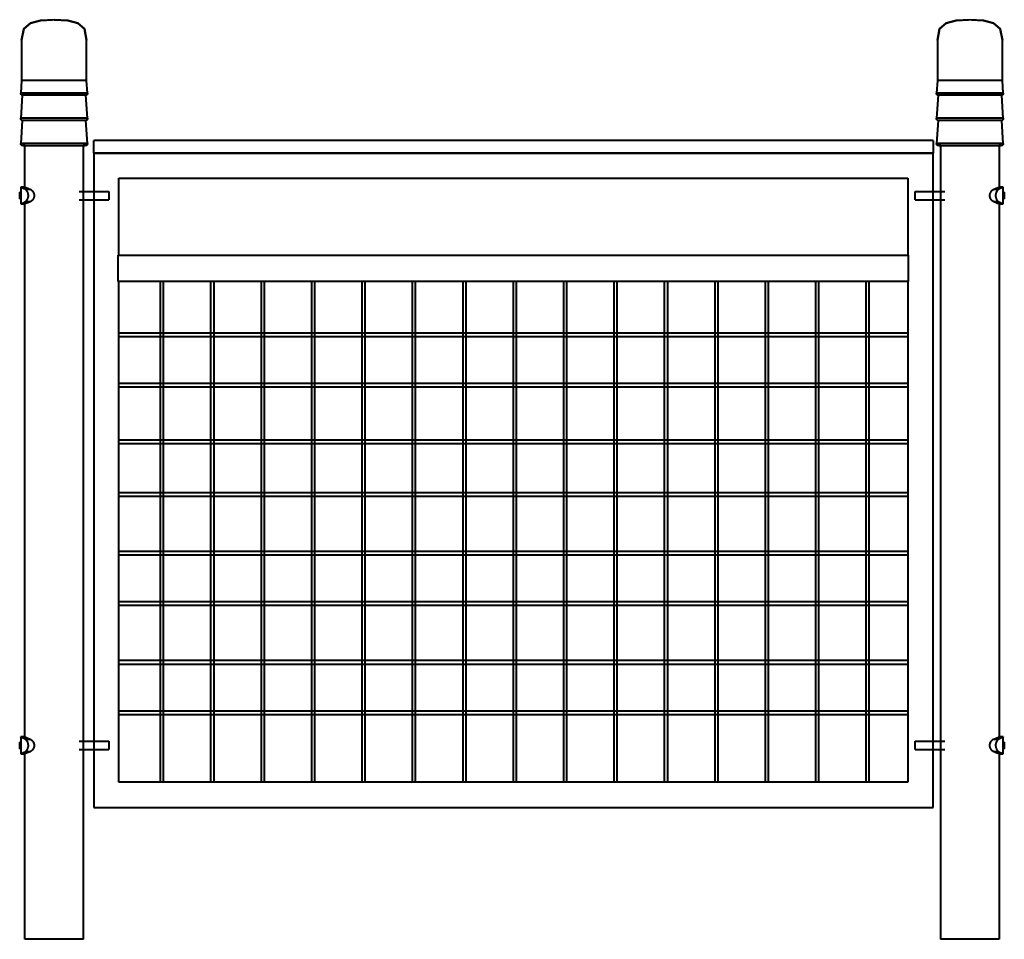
# Model space of a CAD drawing. Header units: millimetres. Extents: x -586 to 586, y 0 to 1095.
import ezdxf

# ---------------------------------------------------------------- set-up
doc = ezdxf.new("R2010")
doc.units = ezdxf.units.MM
doc.layers.add('1', color=139, linetype='Continuous', lineweight=40)
doc.layers.add('2', color=9, linetype='Continuous', lineweight=40)

msp = doc.modelspace()

# ---------------------------------------------------------------- linework, layer by layer
at = {"layer": '1'}
for p, q in [((-583.8, 1070.8), (-583.8, 1022.7)), ((-506.3, 1022.7), (-506.3, 1070.8)), ((506.3, 1070.8), (506.3, 1022.7)), ((583.8, 1022.7), (583.8, 1070.8)), ((-583.8, 1022.7), (-584.8, 1007.7)), ((-578.6, 1022.7), (-583.8, 1022.7)), ((-545, 1022.7), (-578.6, 1022.7)), ((-525.6, 1022.7), (-545, 1022.7)), ((-511.4, 1022.7), (-525.6, 1022.7)), ((-506.3, 1022.7), (-511.4, 1022.7)), ((-505.2, 1007.7), (-506.3, 1022.7)), ((506.3, 1022.7), (505.2, 1007.7)), ((511.4, 1022.7), (506.3, 1022.7)), ((525.6, 1022.7), (511.4, 1022.7)), ((545, 1022.7), (525.6, 1022.7)), ((578.6, 1022.7), (545, 1022.7)), ((583.8, 1022.7), (578.6, 1022.7)), ((584.8, 1007.7), (583.8, 1022.7)), ((-564.9, 1007.7), (-584.8, 1007.7)), ((-582.9, 1005), (-584.8, 977.7)), ((-577.8, 1005), (-582.9, 1005)), ((-545, 1005), (-577.8, 1005)), ((-545, 1007.7), (-564.9, 1007.7)), ((-525.1, 1007.7), (-545, 1007.7)), ((-535.2, 1005), (-545, 1005)), ((-512.2, 1005), (-535.2, 1005)), ((-510.5, 1007.7), (-525.1, 1007.7)), ((-507.1, 1005), (-512.2, 1005)), ((-505.2, 1007.7), (-510.5, 1007.7)), ((-505.2, 977.7), (-507.1, 1005)), ((510.5, 1007.7), (505.2, 1007.7)), ((507.1, 1005), (505.2, 977.7)), ((512.2, 1005), (507.1, 1005)), ((525.1, 1007.7), (510.5, 1007.7)), ((526.1, 1005), (512.2, 1005)), ((545, 1007.7), (525.1, 1007.7)), ((545, 1005), (526.1, 1005)), ((564.9, 1007.7), (545, 1007.7)), ((577.8, 1005), (545, 1005)), ((584.8, 1007.7), (564.9, 1007.7)), ((582.9, 1005), (577.8, 1005)), ((584.8, 977.7), (582.9, 1005)), ((-564.9, 977.7), (-584.8, 977.7)), ((-582.9, 975), (-584.8, 947.7)), ((-577.8, 975), (-582.9, 975)), ((-545, 975), (-577.8, 975)), ((-545, 977.7), (-564.9, 977.7)), ((-525.1, 977.7), (-545, 977.7)), ((-535.2, 975), (-545, 975)), ((-512.2, 975), (-535.2, 975)), ((-510.5, 977.7), (-525.1, 977.7)), ((-507.1, 975), (-512.2, 975)), ((-505.2, 977.7), (-510.5, 977.7)), ((-505.2, 947.7), (-507.1, 975)), ((510.5, 977.7), (505.2, 977.7)), ((507.1, 975), (505.2, 947.7)), ((512.2, 975), (507.1, 975)), ((525.1, 977.7), (510.5, 977.7)), ((526.1, 975), (512.2, 975)), ((545, 977.7), (525.1, 977.7)), ((545, 975), (526.1, 975)), ((564.9, 977.7), (545, 977.7)), ((577.8, 975), (545, 975)), ((584.8, 977.7), (564.9, 977.7)), ((582.9, 975), (577.8, 975)), ((584.8, 947.7), (582.9, 975)), ((-564.9, 947.7), (-584.8, 947.7)), ((-580, 895.6), (-579.7, 945)), ((-545, 947.7), (-564.9, 947.7)), ((-525.1, 947.7), (-545, 947.7)), ((-510.5, 947.7), (-525.1, 947.7)), ((-505.2, 947.7), (-510.5, 947.7)), ((-510, 0), (-510, 945)), ((510.5, 947.7), (505.2, 947.7)), ((510, 945), (510, 0)), ((525.1, 947.7), (510.5, 947.7)), ((545, 947.7), (525.1, 947.7)), ((564.9, 947.7), (545, 947.7)), ((584.8, 947.7), (564.9, 947.7)), ((580, 945), (580, 895.6)), ((-497.9, 936.2), (-497.9, 157.1)), ((501.3, 157.1), (501.3, 936.2)), ((-467.9, 814.8), (-467.9, 906.2)), ((-467.9, 906.2), (471.3, 906.2)), ((471.3, 906.2), (471.3, 814.8)), ((-579.8, 240.9), (-579.8, 875.6)), ((580, 875.6), (580, 240.9)), ((-468.7, 814.8), (-469.1, 814.8)), ((-469.1, 814.8), (-468.3, 814.8)), ((-469.1, 814.8), (-469.1, 783.4)), ((-468.3, 814.8), (470.5, 814.8)), ((470.5, 814.8), (471.9, 814.8)), ((471.9, 783.4), (471.9, 814.8)), ((-468.3, 783.4), (-469.1, 783.4)), ((-469.1, 783.4), (-468.7, 783.4)), ((470.5, 783.4), (-468.3, 783.4)), ((-467.9, 187.1), (-467.9, 783.4)), ((-418.7, 783.4), (-418.7, 187.1)), ((-414.7, 187.1), (-414.7, 783.4)), ((-358.7, 783.4), (-358.7, 187.1)), ((-354.7, 187.1), (-354.7, 783.4)), ((-298.7, 783.4), (-298.7, 187.1)), ((-294.7, 187.1), (-294.7, 783.4)), ((-238.7, 783.4), (-238.7, 187.1)), ((-234.7, 187.1), (-234.7, 783.4)), ((-178.7, 783.4), (-178.7, 187.1)), ((-174.7, 187.1), (-174.7, 783.4)), ((-118.7, 783.4), (-118.7, 187.1)), ((-114.7, 187.1), (-114.7, 783.4)), ((-58.7, 783.4), (-58.7, 187.1)), ((-54.7, 187.1), (-54.7, 783.4)), ((1.3, 783.4), (1.3, 187.1)), ((5.3, 187.1), (5.3, 783.4)), ((61.3, 783.4), (61.3, 187.1)), ((65.3, 187.1), (65.3, 783.4)), ((121.3, 783.4), (121.3, 187.1)), ((125.3, 187.1), (125.3, 783.4)), ((181.3, 783.4), (181.3, 187.1)), ((185.3, 187.1), (185.3, 783.4)), ((241.3, 783.4), (241.3, 187.1)), ((245.3, 187.1), (245.3, 783.4)), ((301.3, 783.4), (301.3, 187.1)), ((305.3, 187.1), (305.3, 783.4)), ((361.3, 783.4), (361.3, 187.1)), ((365.3, 187.1), (365.3, 783.4)), ((421.3, 783.4), (421.3, 187.1)), ((425.3, 187.1), (425.3, 783.4)), ((471.9, 783.4), (470.5, 783.4)), ((471.3, 783.4), (471.3, 187.1)), ((471.3, 721.8), (-467.9, 721.8)), ((-467.9, 717.8), (471.3, 717.8)), ((471.3, 661.8), (-467.9, 661.8)), ((-467.9, 657.8), (471.3, 657.8)), ((471.3, 594.3), (-467.9, 594.3)), ((-467.9, 590.3), (471.3, 590.3)), ((471.3, 531.8), (-467.9, 531.8)), ((-467.9, 527.8), (471.3, 527.8)), ((471.3, 461.8), (-467.9, 461.8)), ((-467.9, 457.8), (471.3, 457.8)), ((471.3, 401.8), (-467.9, 401.8)), ((-467.9, 397.8), (471.3, 397.8)), ((471.3, 331.8), (-467.9, 331.8)), ((-467.9, 327.8), (471.3, 327.8)), ((471.3, 271.8), (-467.9, 271.8)), ((-467.9, 267.8), (471.3, 267.8)), ((-580, 0), (-580, 220.9)), ((580, 220.9), (580, 0)), ((471.3, 187.1), (-467.9, 187.1)), ((-497.9, 157.1), (501.3, 157.1)), ((-578.8, 0), (-580, 0)), ((-575.3, 0), (-578.8, 0)), ((-562.5, 0), (-575.3, 0)), ((-554.1, 0), (-562.5, 0)), ((-545, 0), (-554.1, 0)), ((-536, 0), (-545, 0)), ((-520.3, 0), (-536, 0)), ((-514.7, 0), (-520.3, 0)), ((-510, 0), (-514.7, 0)), ((514.7, 0), (510, 0)), ((520.3, 0), (514.7, 0)), ((536, 0), (520.3, 0)), ((545, 0), (536, 0)), ((554.1, 0), (545, 0)), ((562.5, 0), (554.1, 0)), ((575.3, 0), (562.5, 0)), ((578.8, 0), (575.3, 0)), ((580, 0), (578.8, 0))]:
    msp.add_line(p, q, dxfattribs=at)
for points in [[(-545, 1095), (-561.3, 1094), (-573.2, 1091), (-581, 1084), (-583.8, 1070.8)], [(-583.8, 1070.8), (-581, 1084), (-573.2, 1091), (-561.3, 1094), (-546.9, 1094.9)], [(-545, 1095), (-528.8, 1094), (-516.9, 1091), (-509, 1084), (-506.3, 1070.8)], [(-506.3, 1070.8), (-509, 1084), (-516.9, 1091), (-528.8, 1094), (-545, 1095)], [(545, 1095), (528.8, 1094), (516.9, 1091), (509, 1084), (506.3, 1070.8)], [(506.3, 1070.8), (509, 1084), (516.9, 1091), (528.8, 1094), (543.2, 1094.9)], [(583.8, 1070.8), (581, 1084), (573.2, 1091), (561.3, 1094), (545, 1095)], [(547.1, 1094.9), (561.3, 1094), (573.2, 1091), (581, 1084), (583.8, 1070.8)], [(-582.9, 1005), (-583, 1005), (-583.1, 1005.1), (-583.2, 1005.1), (-583.3, 1005.1), (-583.4, 1005.2), (-583.5, 1005.2), (-583.6, 1005.3), (-583.7, 1005.4), (-583.8, 1005.4), (-583.9, 1005.5), (-583.9, 1005.6), (-584, 1005.6), (-584.1, 1005.7), (-584.2, 1005.8), (-584.2, 1005.9), (-584.3, 1006), (-584.4, 1006.1), (-584.4, 1006.1), (-584.5, 1006.2), (-584.5, 1006.3), (-584.6, 1006.4), (-584.6, 1006.5), (-584.7, 1006.6), (-584.7, 1006.7), (-584.7, 1006.8), (-584.8, 1006.9), (-584.8, 1007), (-584.8, 1007.2), (-584.8, 1007.3), (-584.8, 1007.4), (-584.8, 1007.5), (-584.8, 1007.6), (-584.8, 1007.7), (-584.8, 1007.7)], [(-505.2, 1007.7), (-505.2, 1007.6), (-505.2, 1007.5), (-505.2, 1007.4), (-505.2, 1007.3), (-505.2, 1007.2), (-505.2, 1007.1), (-505.3, 1007), (-505.3, 1006.9), (-505.3, 1006.8), (-505.4, 1006.7), (-505.4, 1006.6), (-505.4, 1006.5), (-505.5, 1006.4), (-505.5, 1006.3), (-505.6, 1006.2), (-505.6, 1006.1), (-505.7, 1006), (-505.8, 1005.9), (-505.8, 1005.8), (-505.9, 1005.8), (-506, 1005.7), (-506.1, 1005.6), (-506.1, 1005.5), (-506.2, 1005.5), (-506.3, 1005.4), (-506.4, 1005.3), (-506.5, 1005.3), (-506.6, 1005.2), (-506.7, 1005.2), (-506.8, 1005.1), (-506.9, 1005.1), (-507, 1005), (-507.1, 1005), (-507.1, 1005)], [(507.1, 1005), (507, 1005), (506.9, 1005.1), (506.8, 1005.1), (506.7, 1005.1), (506.6, 1005.2), (506.5, 1005.2), (506.4, 1005.3), (506.3, 1005.4), (506.3, 1005.4), (506.2, 1005.5), (506.1, 1005.6), (506, 1005.6), (505.9, 1005.7), (505.9, 1005.8), (505.8, 1005.9), (505.7, 1006), (505.7, 1006.1), (505.6, 1006.1), (505.6, 1006.2), (505.5, 1006.3), (505.5, 1006.4), (505.4, 1006.5), (505.4, 1006.6), (505.3, 1006.7), (505.3, 1006.8), (505.3, 1006.9), (505.3, 1007), (505.2, 1007.2), (505.2, 1007.3), (505.2, 1007.4), (505.2, 1007.5), (505.2, 1007.6), (505.2, 1007.7), (505.2, 1007.7)], [(584.8, 1007.7), (584.8, 1007.6), (584.8, 1007.5), (584.8, 1007.4), (584.8, 1007.3), (584.8, 1007.2), (584.8, 1007.1), (584.8, 1007), (584.7, 1006.9), (584.7, 1006.8), (584.7, 1006.7), (584.6, 1006.6), (584.6, 1006.5), (584.6, 1006.4), (584.5, 1006.3), (584.4, 1006.2), (584.4, 1006.1), (584.3, 1006), (584.3, 1005.9), (584.2, 1005.8), (584.1, 1005.8), (584.1, 1005.7), (584, 1005.6), (583.9, 1005.5), (583.8, 1005.5), (583.7, 1005.4), (583.6, 1005.3), (583.5, 1005.3), (583.5, 1005.2), (583.4, 1005.2), (583.3, 1005.1), (583.2, 1005.1), (583.1, 1005), (583, 1005), (582.9, 1005)], [(-582.9, 975), (-583, 975), (-583.1, 975.1), (-583.2, 975.1), (-583.3, 975.1), (-583.4, 975.2), (-583.5, 975.2), (-583.6, 975.3), (-583.7, 975.4), (-583.8, 975.4), (-583.9, 975.5), (-583.9, 975.6), (-584, 975.6), (-584.1, 975.7), (-584.2, 975.8), (-584.2, 975.9), (-584.3, 976), (-584.4, 976.1), (-584.4, 976.1), (-584.5, 976.2), (-584.5, 976.3), (-584.6, 976.4), (-584.6, 976.5), (-584.7, 976.6), (-584.7, 976.7), (-584.7, 976.8), (-584.8, 976.9), (-584.8, 977), (-584.8, 977.2), (-584.8, 977.3), (-584.8, 977.4), (-584.8, 977.5), (-584.8, 977.6), (-584.8, 977.7), (-584.8, 977.7)], [(-505.2, 977.7), (-505.2, 977.6), (-505.2, 977.5), (-505.2, 977.4), (-505.2, 977.3), (-505.2, 977.2), (-505.2, 977.1), (-505.3, 977), (-505.3, 976.9), (-505.3, 976.8), (-505.4, 976.7), (-505.4, 976.6), (-505.4, 976.5), (-505.5, 976.4), (-505.5, 976.3), (-505.6, 976.2), (-505.6, 976.1), (-505.7, 976), (-505.8, 975.9), (-505.8, 975.8), (-505.9, 975.8), (-506, 975.7), (-506.1, 975.6), (-506.1, 975.5), (-506.2, 975.5), (-506.3, 975.4), (-506.4, 975.3), (-506.5, 975.3), (-506.6, 975.2), (-506.7, 975.2), (-506.8, 975.1), (-506.9, 975.1), (-507, 975), (-507.1, 975), (-507.1, 975)], [(507.1, 975), (507, 975), (506.9, 975.1), (506.8, 975.1), (506.7, 975.1), (506.6, 975.2), (506.5, 975.2), (506.4, 975.3), (506.3, 975.4), (506.3, 975.4), (506.2, 975.5), (506.1, 975.6), (506, 975.6), (505.9, 975.7), (505.9, 975.8), (505.8, 975.9), (505.7, 976), (505.7, 976.1), (505.6, 976.1), (505.6, 976.2), (505.5, 976.3), (505.5, 976.4), (505.4, 976.5), (505.4, 976.6), (505.3, 976.7), (505.3, 976.8), (505.3, 976.9), (505.3, 977), (505.2, 977.2), (505.2, 977.3), (505.2, 977.4), (505.2, 977.5), (505.2, 977.6), (505.2, 977.7), (505.2, 977.7)], [(584.8, 977.7), (584.8, 977.6), (584.8, 977.5), (584.8, 977.4), (584.8, 977.3), (584.8, 977.2), (584.8, 977.1), (584.8, 977), (584.7, 976.9), (584.7, 976.8), (584.7, 976.7), (584.6, 976.6), (584.6, 976.5), (584.6, 976.4), (584.5, 976.3), (584.4, 976.2), (584.4, 976.1), (584.3, 976), (584.3, 975.9), (584.2, 975.8), (584.1, 975.8), (584.1, 975.7), (584, 975.6), (583.9, 975.5), (583.8, 975.5), (583.7, 975.4), (583.6, 975.3), (583.5, 975.3), (583.5, 975.2), (583.4, 975.2), (583.3, 975.1), (583.2, 975.1), (583.1, 975), (583, 975), (582.9, 975)], [(-582.1, 945), (-582.2, 945), (-582.3, 945), (-582.4, 945), (-582.6, 945), (-582.7, 945.1), (-582.8, 945.1), (-582.9, 945.1), (-583, 945.1), (-583.1, 945.2), (-583.2, 945.2), (-583.3, 945.3), (-583.4, 945.3), (-583.5, 945.4), (-583.6, 945.4), (-583.7, 945.5), (-583.7, 945.5), (-583.8, 945.6), (-583.9, 945.7), (-584, 945.7), (-584.1, 945.8), (-584.1, 945.9), (-584.2, 946), (-584.3, 946.1), (-584.3, 946.2), (-584.4, 946.2), (-584.5, 946.3), (-584.5, 946.4), (-584.6, 946.5), (-584.6, 946.6), (-584.6, 946.7), (-584.7, 946.8), (-584.7, 946.9), (-584.7, 947), (-584.8, 947.1), (-584.8, 947.2), (-584.8, 947.3), (-584.8, 947.5), (-584.8, 947.6), (-584.8, 947.7), (-584.8, 947.7)], [(-579.6, 945), (-580, 945), (-580.5, 945), (-580.9, 945), (-581.2, 945), (-581.5, 945), (-581.8, 945), (-581.9, 945), (-582.1, 945), (-582.1, 945), (-582.1, 945)], [(-582.1, 945), (-582.1, 945), (-582, 945), (-581.9, 945), (-581.7, 945), (-581.4, 945), (-581.1, 945), (-580.7, 945), (-580.2, 945), (-579.7, 945), (-579.2, 945), (-578.6, 945), (-577.9, 945), (-577.2, 945), (-576.5, 945), (-575.6, 945), (-574.8, 945), (-573.9, 945), (-572.9, 945), (-571.9, 945), (-570.9, 945), (-569.8, 945), (-568.7, 945), (-567.5, 945), (-566.3, 945), (-565.1, 945), (-563.8, 945), (-562.5, 945), (-561.2, 945), (-559.8, 945), (-558.5, 945), (-557.1, 945), (-555.7, 945), (-554.2, 945), (-552.8, 945), (-551.3, 945), (-549.9, 945), (-548.4, 945), (-546.9, 945), (-545.4, 945), (-543.9, 945), (-542.5, 945), (-541, 945), (-539.5, 945), (-538, 945), (-536.6, 945), (-535.1, 945), (-533.7, 945), (-532.3, 945), (-530.9, 945), (-529.6, 945), (-528.2, 945), (-526.9, 945), (-525.6, 945), (-524.4, 945), (-523.2, 945), (-522, 945), (-520.9, 945), (-519.7, 945), (-518.7, 945), (-517.7, 945), (-516.7, 945), (-515.7, 945), (-514.8, 945), (-514, 945), (-513.2, 945), (-512.5, 945), (-511.8, 945), (-511.2, 945), (-510.6, 945), (-510.1, 945), (-509.6, 945), (-509.2, 945), (-508.8, 945), (-508.5, 945), (-508.3, 945), (-508.1, 945), (-508, 945), (-507.9, 945), (-507.9, 945)], [(-507.9, 945), (-507.9, 945), (-508, 945), (-508.2, 945), (-508.4, 945), (-508.6, 945), (-509, 945), (-509.4, 945), (-509.8, 945), (-510.3, 945), (-510.4, 945)], [(-505.2, 947.7), (-505.2, 947.6), (-505.2, 947.5), (-505.2, 947.4), (-505.2, 947.3), (-505.3, 947.2), (-505.3, 947.1), (-505.3, 947), (-505.3, 946.9), (-505.4, 946.8), (-505.4, 946.7), (-505.5, 946.6), (-505.5, 946.5), (-505.5, 946.4), (-505.6, 946.3), (-505.7, 946.2), (-505.7, 946.1), (-505.8, 946), (-505.9, 945.9), (-505.9, 945.9), (-506, 945.8), (-506.1, 945.7), (-506.2, 945.6), (-506.2, 945.6), (-506.3, 945.5), (-506.4, 945.4), (-506.5, 945.4), (-506.6, 945.3), (-506.7, 945.3), (-506.8, 945.2), (-506.9, 945.2), (-507, 945.2), (-507.1, 945.1), (-507.2, 945.1), (-507.3, 945.1), (-507.4, 945), (-507.5, 945), (-507.6, 945), (-507.7, 945), (-507.8, 945), (-507.9, 945)], [(507.9, 945), (507.8, 945), (507.7, 945), (507.6, 945), (507.5, 945), (507.4, 945.1), (507.3, 945.1), (507.2, 945.1), (507.1, 945.1), (507, 945.2), (506.9, 945.2), (506.8, 945.3), (506.7, 945.3), (506.6, 945.4), (506.5, 945.4), (506.4, 945.5), (506.3, 945.5), (506.2, 945.6), (506.1, 945.7), (506, 945.7), (506, 945.8), (505.9, 945.9), (505.8, 946), (505.8, 946.1), (505.7, 946.2), (505.6, 946.2), (505.6, 946.3), (505.5, 946.4), (505.5, 946.5), (505.4, 946.6), (505.4, 946.7), (505.4, 946.8), (505.3, 946.9), (505.3, 947), (505.3, 947.1), (505.2, 947.2), (505.2, 947.3), (505.2, 947.5), (505.2, 947.6), (505.2, 947.7), (505.2, 947.7)], [(510.4, 945), (510.1, 945), (509.6, 945), (509.2, 945), (508.8, 945), (508.5, 945), (508.3, 945), (508.1, 945), (508, 945), (507.9, 945), (507.9, 945)], [(507.9, 945), (507.9, 945), (508, 945), (508.2, 945), (508.4, 945), (508.6, 945), (509, 945), (509.4, 945), (509.8, 945), (510.3, 945), (510.8, 945), (511.4, 945), (512.1, 945), (512.8, 945), (513.6, 945), (514.4, 945), (515.3, 945), (516.2, 945), (517.1, 945), (518.1, 945), (519.2, 945), (520.2, 945), (521.4, 945), (522.5, 945), (523.7, 945), (525, 945), (526.2, 945), (527.5, 945), (528.8, 945), (530.2, 945), (531.6, 945), (533, 945), (534.4, 945), (535.8, 945), (537.3, 945), (538.7, 945), (540.2, 945), (541.7, 945), (543.1, 945), (544.6, 945), (546.1, 945), (547.6, 945), (549.1, 945), (550.5, 945), (552, 945), (553.4, 945), (554.9, 945), (556.3, 945), (557.7, 945), (559.1, 945), (560.5, 945), (561.8, 945), (563.1, 945), (564.4, 945), (565.6, 945), (566.9, 945), (568, 945), (569.2, 945), (570.3, 945), (571.4, 945), (572.4, 945), (573.4, 945), (574.3, 945), (575.2, 945), (576, 945), (576.8, 945), (577.6, 945), (578.2, 945), (578.9, 945), (579.5, 945), (580, 945), (580.5, 945), (580.9, 945), (581.2, 945), (581.5, 945), (581.8, 945), (581.9, 945), (582.1, 945), (582.1, 945), (582.1, 945)], [(582.1, 945), (582.1, 945), (582, 945), (581.9, 945), (581.7, 945), (581.4, 945), (581.1, 945), (580.7, 945), (580.2, 945), (579.7, 945), (579.6, 945)], [(584.8, 947.7), (584.8, 947.6), (584.8, 947.5), (584.8, 947.4), (584.8, 947.3), (584.8, 947.2), (584.8, 947.1), (584.7, 947), (584.7, 946.9), (584.7, 946.8), (584.6, 946.7), (584.6, 946.6), (584.5, 946.5), (584.5, 946.4), (584.4, 946.3), (584.4, 946.2), (584.3, 946.1), (584.2, 946), (584.2, 945.9), (584.1, 945.9), (584, 945.8), (584, 945.7), (583.9, 945.6), (583.8, 945.6), (583.7, 945.5), (583.6, 945.4), (583.5, 945.4), (583.4, 945.3), (583.3, 945.3), (583.2, 945.2), (583.1, 945.2), (583, 945.2), (582.9, 945.1), (582.8, 945.1), (582.7, 945.1), (582.6, 945), (582.5, 945), (582.4, 945), (582.3, 945), (582.2, 945), (582.1, 945)]]:
    msp.add_lwpolyline(points, dxfattribs=at)
for points in [[(579.1, 895.3), (579.1, 895.3), (579.1, 895.3), (579.2, 895.3)], [(578.3, 224.2), (578.7, 223.8), (579.1, 223.5), (579.5, 223.3)], [(-467.9, 187.1), (-467.9, 187.1), (-467.9, 187.1), (-468, 187.1)]]:
    msp.add_open_spline(points, degree=3, dxfattribs=at)
at = {"layer": '2'}
for p, q in [((501.3, 951.3), (-497.9, 951.3)), ((-497.9, 937.2), (-497.9, 948.7)), ((501.3, 948.7), (501.3, 937.2)), ((-497.9, 936.2), (-497.9, 937.2)), ((501.3, 936.2), (-497.9, 936.2)), ((-497.9, 936.2), (501.3, 936.2)), ((501.3, 937.2), (501.3, 936.2)), ((-584.8, 895.6), (-584.8, 875.6)), ((-579.8, 895.6), (-584.8, 895.6)), ((-579.5, 893.2), (-573.5, 893.2)), ((573.5, 893.2), (579.5, 893.2)), ((584.8, 895.6), (579.8, 895.6)), ((584.8, 875.6), (584.8, 895.6)), ((-583.4, 889.6), (-586, 889.6)), ((-586, 889), (-586, 889.6)), ((-586, 885.6), (-586, 889)), ((-586, 881.6), (-586, 885.6)), ((-586, 881.6), (-583.4, 881.6)), ((-515.1, 890.6), (-480, 890.6)), ((-515.1, 880.6), (-480, 880.6)), ((-480, 890.6), (-480, 885.6)), ((-480, 885.6), (-480, 880.6)), ((480, 885.6), (480, 890.6)), ((480, 890.6), (515.1, 890.6)), ((480, 880.6), (480, 885.6)), ((480, 880.6), (515.1, 880.6)), ((586, 889.6), (583.4, 889.6)), ((583.4, 881.6), (586, 881.6)), ((586, 889.6), (586, 889)), ((586, 889), (586, 885.6)), ((586, 885.6), (586, 881.6)), ((-584.8, 875.6), (-579.8, 875.6)), ((-573.5, 878), (-579.5, 878)), ((579.5, 878), (573.5, 878)), ((579.8, 875.6), (584.8, 875.6)), ((-583.4, 234.9), (-586, 234.9)), ((-586, 234.3), (-586, 234.9)), ((-584.8, 240.9), (-584.8, 220.9)), ((-579.8, 240.9), (-584.8, 240.9)), ((-579.5, 238.5), (-573.5, 238.5)), ((-515.1, 235.9), (-480, 235.9)), ((-480, 235.9), (-480, 230.9)), ((480, 230.9), (480, 235.9)), ((480, 235.9), (515.1, 235.9)), ((573.5, 238.5), (579.5, 238.5)), ((584.8, 240.9), (579.8, 240.9)), ((586, 234.9), (583.4, 234.9)), ((584.8, 220.9), (584.8, 240.9)), ((586, 234.9), (586, 234.3)), ((-586, 230.9), (-586, 234.3)), ((-586, 227.4), (-586, 230.9)), ((-586, 226.9), (-586, 227.4)), ((-586, 226.9), (-583.4, 226.9)), ((-573.5, 223.3), (-579.5, 223.3)), ((-515.1, 225.9), (-480, 225.9)), ((-480, 230.9), (-480, 225.9)), ((480, 225.9), (480, 230.9)), ((480, 225.9), (515.1, 225.9)), ((579.5, 223.3), (573.5, 223.3)), ((583.4, 226.9), (586, 226.9)), ((586, 234.3), (586, 230.9)), ((586, 230.9), (586, 227.4)), ((586, 227.4), (586, 226.9)), ((-584.8, 220.9), (-579.8, 220.9)), ((579.8, 220.9), (584.8, 220.9))]:
    msp.add_line(p, q, dxfattribs=at)
for points in [[(-497.9, 951.2), (-497.9, 951.2), (-497.9, 951.3), (-497.9, 951.3)], [(-497.9, 951), (-497.9, 951.1), (-497.9, 951.1), (-497.9, 951.2)], [(-497.9, 951.1), (-497.9, 951.2), (-497.9, 951.2), (-497.9, 951.2)], [(-497.9, 950.9), (-497.9, 951), (-497.9, 951), (-497.9, 951.1)], [(-497.9, 950.7), (-497.9, 950.8), (-497.9, 950.9), (-497.9, 950.9)], [(-497.9, 950.5), (-497.9, 950.6), (-497.9, 950.7), (-497.9, 950.8)], [(-497.9, 950.3), (-497.9, 950.4), (-497.9, 950.4), (-497.9, 950.5)], [(-497.9, 948.7), (-497.9, 949.4), (-497.9, 949.9), (-497.9, 950.3)], [(501.3, 951.3), (501.3, 951.3), (501.3, 951.2), (501.3, 951.1)], [(501.3, 951.2), (501.3, 951.2), (501.3, 951.2), (501.3, 951.1)], [(501.3, 951.1), (501.3, 951.1), (501.3, 951.1), (501.3, 951)], [(501.3, 951), (501.3, 951), (501.3, 950.9), (501.3, 950.9)], [(501.3, 950.9), (501.3, 950.9), (501.3, 950.8), (501.3, 950.7)], [(501.3, 950.7), (501.3, 950.7), (501.3, 950.6), (501.3, 950.5)], [(501.3, 950.5), (501.3, 950.4), (501.3, 950.3), (501.3, 950.2)], [(501.3, 950.3), (501.3, 949.9), (501.3, 949.4), (501.3, 948.7)], [(-583.4, 894.9), (-584.4, 895.3), (-584.8, 895.6), (-584.8, 895.6)], [(-579.5, 893.2), (-581.2, 894), (-582.5, 894.5), (-583.4, 894.9)], [(-579.8, 895.6), (-574, 893.4), (-573.8, 893.3), (-573.5, 893.2)], [(573.5, 893.2), (573.8, 893.3), (574, 893.4), (579.8, 895.6)], [(579.5, 893.2), (579.1, 893), (578.7, 892.7), (578.3, 892.3)], [(584.2, 895.3), (583.8, 895.1), (582.6, 894.5), (580.6, 893.7), (579.5, 893.2)], [(584.8, 895.6), (584.8, 895.6), (584.6, 895.5), (584.2, 895.3)], [(-584.8, 875.6), (-584.8, 875.6), (-584.4, 875.8), (-583.4, 876.2)], [(-583.4, 876.2), (-582.5, 876.6), (-581.2, 877.2), (-579.5, 878)], [(-573.5, 878), (-573.8, 877.9), (-574, 877.8), (-579.8, 875.6)], [(574.2, 877.7), (574, 877.8), (573.8, 877.9), (573.5, 878)], [(579.8, 875.6), (576.9, 876.8), (576.8, 876.8), (574.2, 877.7)], [(578.3, 878.9), (578.7, 878.5), (579.1, 878.2), (579.5, 878)], [(579.5, 878), (580.6, 877.5), (582.6, 876.6), (583.8, 876.1), (584.2, 875.9)], [(584.2, 875.9), (584.6, 875.7), (584.8, 875.6), (584.8, 875.6)], [(-583.4, 240.2), (-584.4, 240.6), (-584.8, 240.8), (-584.8, 240.9)], [(-579.5, 238.5), (-581.2, 239.3), (-582.5, 239.8), (-583.4, 240.2)], [(-579.8, 240.9), (-576.8, 239.7), (-576.5, 239.6), (-576.3, 239.5)], [(-576.3, 239.5), (-574, 238.6), (-573.8, 238.6), (-573.5, 238.5)], [(573.5, 238.5), (573.8, 238.6), (574, 238.6), (579.8, 240.9)], [(584.8, 240.9), (584.8, 240.9), (584.4, 240.7), (582.6, 239.8), (580.6, 239), (579.5, 238.5)], [(-583.4, 221.5), (-582.5, 221.9), (-581.2, 222.5), (-579.5, 223.3)], [(579.8, 220.9), (574, 223.1), (573.8, 223.2), (573.5, 223.3)], [(579.5, 223.3), (580.6, 222.8), (582.6, 221.9), (584.4, 221.1), (584.8, 220.9), (584.8, 220.9)], [(-584.8, 220.9), (-584.8, 220.9), (-584.4, 221.1), (-583.4, 221.5)]]:
    msp.add_open_spline(points, degree=3, dxfattribs=at)
for points, knots in [([(-577.4, 891.2), (-577.7, 891.7), (-578.4, 892.5), (-579.1, 893), (-579.5, 893.2)], [0.8000017, 0.8000017, 0.8000017, 0.8000017, 0.9, 0.9999996, 0.9999996, 0.9999996, 0.9999996]), ([(-575.9, 887.8), (-575.9, 888.1), (-576.1, 888.7), (-576.5, 889.7), (-576.9, 890.5), (-577.2, 891), (-577.4, 891.2)], [0.6000009, 0.6000009, 0.6000009, 0.6000009, 0.65, 0.7, 0.75, 0.8, 0.8, 0.8, 0.8]), ([(-573.5, 893.2), (-573.1, 893), (-572.4, 892.5), (-571.6, 891.8), (-571.1, 891.3), (-570.8, 891), (-570.5, 890.5), (-570.1, 890.1), (-569.9, 889.7), (-569.8, 889.5), (-569.7, 889.4)], [0, 0, 0, 0, 0.1111111, 0.1666667, 0.1944444, 0.2222222, 0.25, 0.2777778, 0.3055556, 0.3177823, 0.3177823, 0.3177823, 0.3177823]), ([(569.1, 887.8), (569.7, 889.3), (570, 889.8), (570.4, 890.4), (570.8, 890.9), (571.3, 891.6), (572.2, 892.5), (573.1, 893), (573.5, 893.2)], [0.6682988, 0.6682988, 0.6682988, 0.6682988, 0.7, 0.75, 0.775, 0.8, 0.9, 1, 1, 1, 1]), ([(577.2, 890.9), (577.1, 890.8), (576.9, 890.5), (576.7, 890), (576.4, 889.5), (576.3, 889.2), (576.2, 889)], [0.2222222, 0.2222222, 0.2222222, 0.2222222, 0.25, 0.2777778, 0.3055556, 0.3333319, 0.3333319, 0.3333319, 0.3333319]), ([(578.3, 892.3), (578.1, 892.1), (577.7, 891.7), (577.3, 891.2), (577.2, 890.9)], [0.1111111, 0.1111111, 0.1111111, 0.1111111, 0.1666667, 0.2222218, 0.2222218, 0.2222218, 0.2222218]), ([(-579.5, 878), (-579.1, 878.2), (-578.4, 878.7), (-577.5, 879.7), (-576.9, 880.7), (-576.5, 881.6), (-576.1, 882.5), (-575.9, 883.1), (-575.8, 883.5)], [0.0000004, 0.0000004, 0.0000004, 0.0000004, 0.1, 0.2, 0.25, 0.3, 0.35, 0.4, 0.4, 0.4, 0.4]), ([(-575.8, 883.5), (-575.8, 883.6), (-575.7, 884), (-575.7, 884.7), (-575.6, 885.6), (-575.7, 886.6), (-575.8, 887.3), (-575.8, 887.6), (-575.9, 887.8)], [0.4000016, 0.4000016, 0.4000016, 0.4000016, 0.425, 0.45, 0.5, 0.55, 0.575, 0.6, 0.6, 0.6, 0.6]), ([(-569.6, 882.1), (-569.8, 881.7), (-569.9, 881.5), (-570.1, 881.1), (-570.5, 880.6), (-570.8, 880.2), (-571.1, 879.8), (-571.6, 879.4), (-572.4, 878.6), (-573.1, 878.2), (-573.5, 878)], [0.6821897, 0.6821897, 0.6821897, 0.6821897, 0.6944444, 0.7222222, 0.75, 0.7777778, 0.8055556, 0.8333333, 0.8888889, 1, 1, 1, 1]), ([(-569.7, 889.4), (-569.6, 889), (-569.5, 888.9), (-569.3, 888.5), (-569.1, 887.8), (-568.9, 887.1), (-568.8, 886.5), (-568.8, 886.1), (-568.8, 885.6), (-568.8, 884.9), (-568.8, 884.3), (-569, 883.7), (-569.1, 883.1), (-569.3, 882.7), (-569.5, 882.3), (-569.6, 882.1), (-569.6, 882.1)], [0.3333333, 0.3333333, 0.3333333, 0.3333333, 0.3472222, 0.3611111, 0.3888889, 0.4444444, 0.4583333, 0.4722222, 0.5, 0.5277778, 0.5555556, 0.5833333, 0.6111111, 0.6388889, 0.6527778, 0.6666667, 0.6666667, 0.6666667, 0.6666667]), ([(569.1, 883.4), (569, 883.6), (569, 883.9), (568.9, 884.7), (568.8, 885.6), (568.9, 886.6), (569, 887.3), (569.1, 887.7), (569.1, 887.8)], [0.4, 0.4, 0.4, 0.4, 0.425, 0.45, 0.5, 0.55, 0.575, 0.6, 0.6, 0.6, 0.6]), ([(573.5, 878), (573.1, 878.2), (572.2, 878.7), (571.3, 879.6), (570.8, 880.3), (570.4, 880.8), (570, 881.4), (569.7, 881.9), (569.1, 883.4)], [0, 0, 0, 0, 0.1, 0.2, 0.225, 0.25, 0.3, 0.3293528, 0.3293528, 0.3293528, 0.3293528]), ([(575.7, 886.8), (575.7, 886.5), (575.6, 886), (575.6, 885.3), (575.6, 884.7), (575.7, 884.4), (575.7, 884.4)], [0.4444444, 0.4444444, 0.4444444, 0.4444444, 0.4791667, 0.5138889, 0.5486111, 0.5555556, 0.5555556, 0.5555556, 0.5555556]), ([(576.2, 889), (576.2, 888.9), (576.1, 888.5), (575.8, 887.8), (575.7, 887.2), (575.7, 886.8)], [0.3333333, 0.3333333, 0.3333333, 0.3333333, 0.3611111, 0.3888889, 0.444443, 0.444443, 0.444443, 0.444443]), ([(575.7, 884.4), (575.7, 884.2), (575.8, 883.7), (575.9, 883.1), (576.1, 882.5), (576.2, 882.2), (576.2, 882.1)], [0.5555572, 0.5555572, 0.5555572, 0.5555572, 0.5833333, 0.6180556, 0.6527778, 0.6666667, 0.6666667, 0.6666667, 0.6666667]), ([(576.2, 882.1), (576.2, 882.1), (576.3, 882), (576.4, 881.6), (576.7, 881.1), (576.9, 880.7), (577.1, 880.4), (577.2, 880.3)], [0.6666667, 0.6666667, 0.6666667, 0.6666667, 0.6701389, 0.6875, 0.7222222, 0.7569444, 0.7777778, 0.7777778, 0.7777778, 0.7777778]), ([(577.2, 880.3), (577.2, 880.2), (577.5, 879.8), (577.9, 879.3), (578.2, 879), (578.3, 878.9)], [0.77778, 0.77778, 0.77778, 0.77778, 0.7916667, 0.8611111, 0.8888872, 0.8888872, 0.8888872, 0.8888872]), ([(-577.4, 236.5), (-577.7, 237), (-578.4, 237.7), (-579.1, 238.3), (-579.5, 238.5)], [0.8000017, 0.8000017, 0.8000017, 0.8000017, 0.9, 0.9999996, 0.9999996, 0.9999996, 0.9999996]), ([(-575.9, 233.1), (-575.9, 233.4), (-576.1, 234), (-576.5, 234.9), (-576.9, 235.8), (-577.2, 236.3), (-577.4, 236.5)], [0.6, 0.6, 0.6, 0.6, 0.65, 0.7, 0.75, 0.7999997, 0.7999997, 0.7999997, 0.7999997]), ([(-573.5, 238.5), (-573.1, 238.3), (-572.4, 237.8), (-571.6, 237.1), (-571.1, 236.6), (-570.8, 236.2), (-570.5, 235.8), (-570.1, 235.4), (-569.9, 235), (-569.8, 234.8), (-569.7, 234.7)], [0, 0, 0, 0, 0.1111111, 0.1666667, 0.1944444, 0.2222222, 0.25, 0.2777778, 0.3055556, 0.3177823, 0.3177823, 0.3177823, 0.3177823]), ([(-569.7, 234.7), (-569.6, 234.3), (-569.5, 234.1), (-569.3, 233.8), (-569.1, 233.1), (-568.9, 232.4), (-568.8, 231.8), (-568.8, 231.4), (-568.8, 230.9), (-568.8, 230.2), (-568.8, 229.6), (-569, 229), (-569.1, 228.4), (-569.3, 228), (-569.5, 227.6), (-569.6, 227.4), (-569.7, 227.1)], [0.3333333, 0.3333333, 0.3333333, 0.3333333, 0.3472222, 0.3611111, 0.3888889, 0.4444444, 0.4583333, 0.4722222, 0.5, 0.5277778, 0.5555556, 0.5833333, 0.6111111, 0.6388889, 0.6527778, 0.6666667, 0.6666667, 0.6666667, 0.6666667]), ([(569.1, 233.1), (569.7, 234.6), (570, 235.1), (570.4, 235.7), (570.8, 236.2), (571.3, 236.9), (572.2, 237.8), (573.1, 238.3), (573.5, 238.5)], [0.6683013, 0.6683013, 0.6683013, 0.6683013, 0.7, 0.75, 0.775, 0.8, 0.9, 1, 1, 1, 1]), ([(579.5, 238.5), (579.1, 238.3), (578.5, 237.8), (577.7, 237), (577.3, 236.3), (576.9, 235.8), (576.7, 235.3), (576.4, 234.8), (576.3, 234.5), (576.2, 234.3)], [0.0000004, 0.0000004, 0.0000004, 0.0000004, 0.1111111, 0.1666667, 0.2222222, 0.25, 0.2777778, 0.3055556, 0.3333332, 0.3333332, 0.3333332, 0.3333332]), ([(-569.7, 227.1), (-569.8, 227), (-569.9, 226.7), (-570.1, 226.4), (-570.5, 225.9), (-570.8, 225.5), (-571.1, 225.1), (-571.6, 224.6), (-572.4, 223.9), (-573.1, 223.5), (-579.8, 220.9)], [0.6821897, 0.6821897, 0.6821897, 0.6821897, 0.6944444, 0.7222222, 0.75, 0.7777778, 0.8055556, 0.8333333, 0.8888889, 1, 1, 1, 1]), ([(-579.5, 223.3), (-579.1, 223.5), (-578.4, 224), (-577.5, 225), (-576.9, 226), (-576.5, 226.9), (-576.1, 227.8), (-575.9, 228.4), (-575.8, 228.8)], [0.0000004, 0.0000004, 0.0000004, 0.0000004, 0.1, 0.2, 0.25, 0.3, 0.35, 0.4, 0.4, 0.4, 0.4]), ([(-575.8, 228.8), (-575.8, 228.9), (-575.7, 229.3), (-575.7, 230), (-575.6, 230.9), (-575.7, 231.8), (-575.8, 232.6), (-575.8, 232.9), (-575.9, 233.1)], [0.4, 0.4, 0.4, 0.4, 0.425, 0.45, 0.5, 0.55, 0.575, 0.6, 0.6, 0.6, 0.6]), ([(569.6, 227.4), (569.5, 227.5), (569.3, 227.9), (569.1, 228.5), (569, 229.2), (568.9, 229.9), (568.8, 230.9), (568.9, 231.9), (569, 232.6), (569.1, 233), (569.1, 233.1)], [0.3345183, 0.3345183, 0.3345183, 0.3345183, 0.35, 0.4, 0.425, 0.45, 0.5, 0.55, 0.575, 0.6, 0.6, 0.6, 0.6]), ([(573.5, 223.3), (573.1, 223.5), (572.2, 224), (571.3, 224.8), (570.8, 225.6), (570.4, 226.1), (570, 226.7), (569.7, 227.2), (569.6, 227.3)], [0, 0, 0, 0, 0.1, 0.2, 0.225, 0.25, 0.3, 0.3293501, 0.3293501, 0.3293501, 0.3293501]), ([(575.7, 232.1), (575.7, 231.8), (575.6, 231.3), (575.6, 230.6), (575.7, 229.8), (575.8, 229.1), (575.9, 228.4), (576.1, 227.8), (576.3, 227.4), (576.4, 226.9), (576.7, 226.4), (577, 225.9), (577.4, 225.2), (577.9, 224.6), (578.2, 224.3), (578.3, 224.2)], [0.4444447, 0.4444447, 0.4444447, 0.4444447, 0.4791667, 0.5138889, 0.5486111, 0.5833333, 0.6180556, 0.6527778, 0.6701389, 0.6875, 0.7222222, 0.7569444, 0.7916667, 0.8611111, 0.8888889, 0.8888889, 0.8888889, 0.8888889]), ([(576.2, 234.3), (576.2, 234.2), (576.1, 233.8), (575.8, 233), (575.7, 232.5), (575.7, 232.1)], [0.3333333, 0.3333333, 0.3333333, 0.3333333, 0.3611111, 0.3888889, 0.4444444, 0.4444444, 0.4444444, 0.4444444])]:
    msp.add_open_spline(points, degree=3, knots=knots, dxfattribs=at)

doc.saveas('drawing.dxf')
